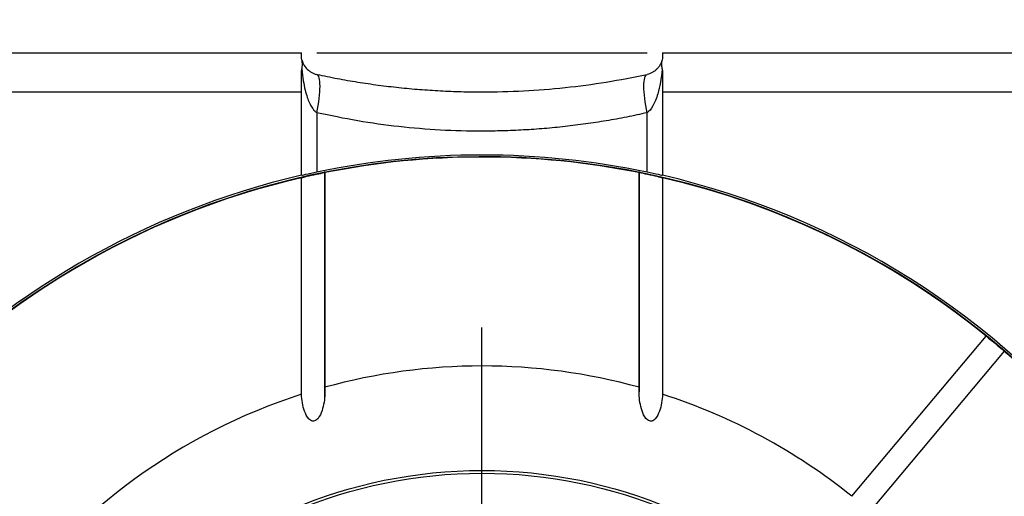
# Model space of a CAD drawing. Header units: millimetres. Extents: x 6 to 273, y 6 to 210.
# Tile 18 of 44: x 127 to 139, y 123 to 129. Entities that reach past the tile are written whole.
import ezdxf

# ---------------------------------------------------------------- set-up
doc = ezdxf.new("R2010")
doc.units = ezdxf.units.MM
doc.linetypes.add('SLD-Center', pattern=[19.05, 15.24, -1.27, 1.27, -1.27])
doc.linetypes.add('SLD-Solid', pattern=[0])
doc.layers.add('CENTER', color=40, linetype='SLD-Center')
doc.layers.add('DIMENSIONS', color=140, linetype='SLD-Solid', lineweight=25)
doc.styles.add('SLDTEXTSTYLE0', font='VERDANA.TTF')
doc.dimstyles.new('SLDDIMSTYLE0', dxfattribs={"dimtxt": 2.158008, "dimasz": 3.302, "dimexe": 0, "dimexo": 0.0625, "dimgap": 0.539502, "dimtad": 0, "dimtih": 1, "dimtoh": 1, "dimrnd": 1e-09, "dimzin": 4, "dimdsep": 46, "dimtxsty": 'SLDTEXTSTYLE0', "dimsah": 1, "dimcen": 0.09, "dimadec": 0, "dimazin": 1, "dimtfac": 1, "dimtofl": 0, "dimtmove": 0, "dimatfit": 3, "dimfxl": 0, "dimfrac": 2, "dimtolj": 1, "dimtzin": 12, "dimarcsym": 0})

# ---------------------------------------------------------------- blocks, each defined once
blk = doc.blocks.new('_D_5')
at = {"layer": 'DIMENSIONS'}
for p, q in [((124.498, 129.356), (124.498, 147.761)), ((250.498, 128.856), (250.498, 147.761)), ((124.498, 144.586), (185.828, 144.586)), ((188.753, 144.586), (188.028, 144.586)), ((188.028, 144.586), (188.028, 141.156)), ((195.165, 144.586), (195.89, 144.586)), ((195.89, 144.586), (195.89, 141.156)), ((250.498, 144.586), (198.09, 144.586)), ((188.028, 141.156), (188.753, 141.156)), ((195.89, 141.156), (195.165, 141.156))]:
    blk.add_line(p, q, dxfattribs=at)
for points in [[(124.498, 144.586), (127.8, 144.078), (127.8, 145.094)], [(250.498, 144.586), (247.196, 145.094), (247.196, 144.078)]]:
    blk.add_solid(points, dxfattribs=at)
at = {"layer": 'DIMENSIONS', "char_height": 2.1167, "attachment_point": 1, "style": 'SLDTEXTSTYLE0'}
for s, insert in [('126.0', (187.855, 147.758)), ('4.96', (188.753, 143.845))]:
    blk.add_mtext(s, dxfattribs=dict(at, insert=insert))
blk = doc.blocks.new('SW_CENTERMARKSYMBOL_0')
at = {"layer": 'CENTER', "color": 0}
blk.add_line((0, 5.08), (0, 7.9985), dxfattribs=at)

msp = doc.modelspace()

# ---------------------------------------------------------------- linework, layer by layer
for p, q in [((124.998, 128.586), (130.198, 128.586)), ((130.198, 128.554), (130.198, 128.586)), ((130.395, 128.586), (134.6, 128.586)), ((134.798, 128.586), (148.098, 128.586)), ((134.798, 128.586), (134.798, 128.554)), ((130.198, 128.086), (130.198, 128.262)), ((134.798, 128.262), (134.798, 128.086)), ((124.998, 128.086), (130.198, 128.086)), ((130.198, 127.023), (130.198, 128.086)), ((134.798, 128.086), (134.798, 127.023)), ((134.798, 128.086), (148.098, 128.086)), ((130.395, 127.821), (130.395, 127.067)), ((134.6, 127.067), (134.6, 127.821)), ((130.497, 127.058), (130.497, 124.321)), ((130.498, 124.194), (130.498, 127.07)), ((134.498, 127.073), (134.498, 124.262)), ((134.499, 124.321), (134.499, 127.058)), ((130.199, 124.232), (130.199, 126.993)), ((134.797, 126.993), (134.797, 124.232)), ((137.207, 122.932), (138.92, 124.973)), ((139.149, 124.78), (137.437, 122.739))]:
    msp.add_line(p, q)
for radius in [6.175, 6.14]:
    msp.add_circle((132.498, 117.086), radius)
for radius, start, end in [(10.175, 41.675, 138.7503), (10.17, 78.6534, 101.3466), (10.2, 103.0317, 137.3321), (10.2, 38.3427, 76.9683), (10.17, 103.0639, 138.7014), (10.17, 50.8451, 76.9361), (10.17, 41.7236, 49.1549), (7.507, 74.5401, 105.4599), (7.507, 107.8335, 252.1665), (7.507, 51.145, 72.1665)]:
    msp.add_arc((132.498, 117.086), radius, start, end)
for points in [[(130.205, 128.494), (130.199, 128.519), (130.198, 128.539), (130.198, 128.554)], [(134.798, 128.554), (134.798, 128.539), (134.797, 128.519), (134.791, 128.494)], [(130.198, 128.262), (130.198, 128.302), (130.199, 128.34), (130.205, 128.375)], [(130.395, 127.821), (130.421, 127.945), (130.45, 128.193), (130.421, 128.304), (130.395, 128.31)], [(134.6, 127.821), (134.575, 127.945), (134.545, 128.193), (134.575, 128.304), (134.6, 128.31)], [(134.791, 128.375), (134.797, 128.34), (134.798, 128.302), (134.798, 128.262)], [(130.395, 127.067), (131.081, 127.211), (131.781, 127.286), (132.498, 127.286)], [(132.498, 127.286), (133.214, 127.286), (133.915, 127.211), (134.6, 127.067)]]:
    msp.add_open_spline(points, degree=3)
for points, knots in [([(130.205, 128.375), (130.208, 128.392), (130.21, 128.409), (130.211, 128.425), (130.211, 128.437), (130.211, 128.45), (130.21, 128.461), (130.209, 128.473), (130.208, 128.484), (130.205, 128.494)], [0, 0, 0, 0, 0.0000643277, 0.0000643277, 0.0000643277, 0.0001167, 0.0001167, 0.0001167, 0.0001700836, 0.0001700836, 0.0001700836, 0.0001700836]), ([(130.205, 128.494), (130.211, 128.469), (130.232, 128.419), (130.276, 128.369), (130.331, 128.33), (130.369, 128.315), (130.395, 128.31)], [0.211805, 0.211805, 0.211805, 0.211805, 0.524811, 0.846675, 1.007607, 1.329504, 1.329504, 1.329504, 1.329504]), ([(134.791, 128.494), (134.786, 128.478), (134.777, 128.448), (134.753, 128.408), (134.726, 128.377), (134.697, 128.352), (134.667, 128.334), (134.637, 128.319), (134.612, 128.312), (134.6, 128.31)], [0, 0, 0, 0, 0.245311, 0.449814, 0.613771, 0.738897, 0.844073, 0.930426, 1, 1, 1, 1]), ([(134.791, 128.494), (134.788, 128.485), (134.787, 128.475), (134.786, 128.464), (134.785, 128.453), (134.784, 128.442), (134.785, 128.43), (134.785, 128.412), (134.787, 128.394), (134.791, 128.375)], [0, 0, 0, 0, 0.0000495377, 0.0000495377, 0.0000495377, 0.0000990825, 0.0000990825, 0.0000990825, 0.0001703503, 0.0001703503, 0.0001703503, 0.0001703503]), ([(130.205, 128.375), (130.21, 128.326), (130.219, 128.237), (130.243, 128.118), (130.27, 128.023), (130.298, 127.949), (130.328, 127.893), (130.359, 127.85), (130.384, 127.83), (130.395, 127.821)], [0, 0, 0, 0, 0.245311, 0.449814, 0.613771, 0.738897, 0.844073, 0.930426, 1, 1, 1, 1]), ([(130.395, 128.31), (130.482, 128.292), (130.654, 128.256), (130.915, 128.211), (131.177, 128.173), (131.44, 128.141), (131.704, 128.117), (131.968, 128.1), (132.233, 128.089), (132.586, 128.085), (133.028, 128.096), (133.557, 128.138), (134.084, 128.207), (134.428, 128.275), (134.6, 128.31)], [0, 0, 0, 0, 0.063321, 0.126314, 0.189028, 0.251508, 0.313802, 0.375955, 0.438016, 0.500031, 0.624098, 0.748535, 0.873713, 1, 1, 1, 1]), ([(134.791, 128.375), (134.781, 128.26), (134.75, 128.078), (134.677, 127.897), (134.627, 127.838), (134.6, 127.821)], [-1.329503, -1.329503, -1.329503, -1.329503, -0.855564, -0.533701, -0.211837, -0.211837, -0.211837, -0.211837]), ([(134.6, 127.821), (134.514, 127.802), (134.342, 127.764), (134.081, 127.717), (133.819, 127.677), (133.556, 127.644), (133.292, 127.618), (133.027, 127.6), (132.763, 127.589), (132.41, 127.583), (131.967, 127.595), (131.439, 127.64), (130.912, 127.712), (130.568, 127.784), (130.395, 127.821)], [0, 0, 0, 0, 0.063321, 0.126314, 0.189028, 0.251508, 0.313802, 0.375955, 0.438016, 0.500031, 0.624098, 0.748535, 0.873713, 1, 1, 1, 1]), ([(130.198, 127.023), (130.198, 127.023), (130.218, 127.028), (130.29, 127.044), (130.34, 127.055), (130.395, 127.067)], [0, 0, 0, 0, 0.5, 0.5, 1, 1, 1, 1]), ([(130.199, 126.993), (130.203, 126.995), (130.22, 126.999), (130.274, 127.012), (130.314, 127.021), (130.4, 127.039), (130.442, 127.048), (130.492, 127.058), (130.501, 127.059), (130.497, 127.058)], [0, 0, 0, 0, 0.25, 0.25, 0.5, 0.5, 0.75, 0.75, 1, 1, 1, 1]), ([(134.499, 127.058), (134.495, 127.059), (134.503, 127.058), (134.553, 127.048), (134.595, 127.04), (134.681, 127.021), (134.72, 127.012), (134.775, 126.999), (134.792, 126.995), (134.797, 126.993)], [0, 0, 0, 0, 0.25, 0.25, 0.5, 0.5, 0.75, 0.75, 1, 1, 1, 1]), ([(134.6, 127.067), (134.656, 127.055), (134.706, 127.044), (134.778, 127.028), (134.798, 127.023), (134.798, 127.023)], [0, 0, 0, 0, 0.5, 0.5, 1, 1, 1, 1]), ([(138.92, 124.973), (138.92, 124.973), (138.93, 124.965), (138.97, 124.933), (139.002, 124.907), (139.069, 124.851), (139.101, 124.824), (139.14, 124.789), (139.15, 124.78), (139.149, 124.78)], [0, 0, 0, 0, 0.25, 0.25, 0.5, 0.5, 0.75, 0.75, 1, 1, 1, 1]), ([(130.497, 124.321), (130.5, 124.247), (130.496, 124.175), (130.474, 124.068), (130.465, 124.032), (130.437, 123.963), (130.42, 123.929), (130.376, 123.895), (130.357, 123.888), (130.32, 123.894), (130.304, 123.905), (130.266, 123.946), (130.251, 123.981), (130.213, 124.085), (130.203, 124.158), (130.199, 124.232)], [0, 0, 0, 0, 0.25, 0.25, 0.375, 0.375, 0.5, 0.5, 0.5625, 0.5625, 0.625, 0.625, 0.75, 0.75, 1, 1, 1, 1]), ([(134.797, 124.232), (134.793, 124.158), (134.782, 124.085), (134.745, 123.981), (134.73, 123.947), (134.693, 123.906), (134.677, 123.894), (134.641, 123.887), (134.621, 123.894), (134.577, 123.928), (134.559, 123.962), (134.532, 124.03), (134.522, 124.066), (134.5, 124.174), (134.495, 124.247), (134.499, 124.321)], [0, 0, 0, 0, 0.25, 0.25, 0.375, 0.375, 0.4375, 0.4375, 0.5, 0.5, 0.625, 0.625, 0.75, 0.75, 1, 1, 1, 1])]:
    msp.add_open_spline(points, degree=3, knots=knots)

# ---------------------------------------------------------------- block references
at = {"layer": 'CENTER'}
msp.add_blockref('SW_CENTERMARKSYMBOL_0', (132.498, 117.086), dxfattribs=at)

# ---------------------------------------------------------------- dimensions: what is measured, and where the dimension line sits
at = {"layer": 'DIMENSIONS'}
dim = msp.add_linear_dim(base=(124.498, 144.586), p1=(250.498, 127.586), p2=(124.498, 128.086), dimstyle='SLDDIMSTYLE0', dxfattribs=at)
dim.commit()
dim.dimension.update_dxf_attribs({"geometry": '_D_5', "text_midpoint": (191.959, 144.586), "dimtype": 160})

doc.saveas('drawing.dxf')
